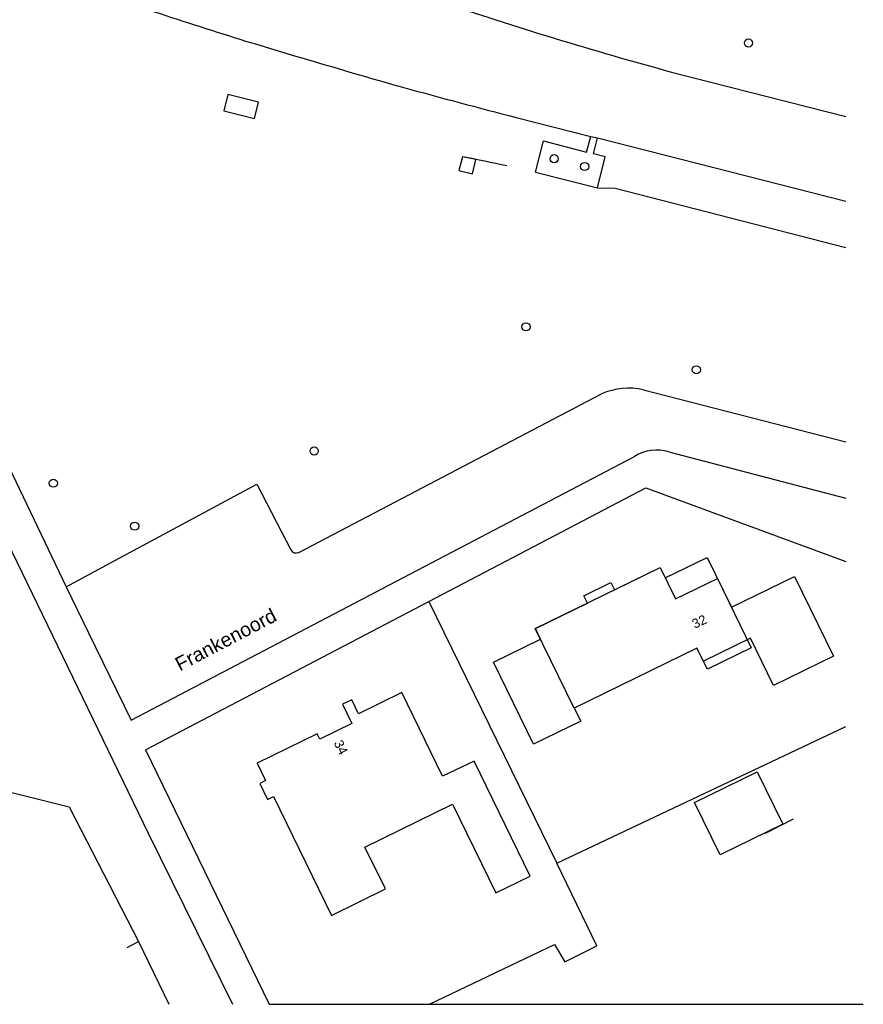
# Model space of a CAD drawing. Header units: millimetres. Extents: x 96940 to 101272, y 432237 to 434659.
# Tile 187 of 256: x 97667 to 97739, y 433214 to 433298. Entities that reach past the tile are written whole.
import ezdxf

# ---------------------------------------------------------------- set-up
doc = ezdxf.new("R2010")
doc.units = ezdxf.units.MM
for name, color, linetype in [('MB_TRAMSPOOR', 8, 'Continuous'), ('Ondergrond_Nieuw_IP', 8, 'Continuous'), ('R_BN_T_N_kokersysteem_maatvoering', 7, 'Continuous')]:
    doc.layers.add(name, color=color, linetype=linetype)
doc.styles.add('DSV_ARIAL', font='arial.ttf')

# ---------------------------------------------------------------- blocks, each defined once
blk = doc.blocks.new('NUTSKAST')
at = {"color": 0}
blk.add_circle((0, 0), 0.35, dxfattribs=at)
blk = doc.blocks.new('BOOM')
at = {"color": 0}
blk.add_circle((0, 0), 0.35, dxfattribs=at)

msp = doc.modelspace()

# ---------------------------------------------------------------- linework, layer by layer
at = {"layer": 'MB_TRAMSPOOR'}
msp.add_arc((97678.63294, 433148.41931), 140.35638, 77.523255, 79.111927, dxfattribs=at)
at = {"layer": 'Ondergrond_Nieuw_IP'}
for points in [[(97723.065, 433293.508), (97738.005, 433289.69095)], [(97687.679, 433290.921), (97685.044, 433291.585), (97684.689, 433290.18), (97687.325, 433289.515), (97687.679, 433290.921)], [(97687.679, 433290.921), (97685.044, 433291.585), (97684.689, 433290.18), (97687.325, 433289.515), (97687.679, 433290.921)], [(97709.737, 433289.613), (97716.134, 433287.99)], [(97711.393, 433284.917), (97712.086, 433287.616), (97715.778, 433286.65), (97716.134, 433287.99)], [(97716.134, 433287.99), (97716.715, 433287.862)], [(97716.709, 433283.587), (97717.361, 433286.235), (97716.384, 433286.497), (97716.715, 433287.862)], [(97716.715, 433287.862), (97738.005, 433282.44082)], [(97706.304, 433286.021), (97705.145, 433286.249), (97704.847, 433285.083), (97706.006, 433284.788), (97706.304, 433286.021)], [(97706.304, 433286.021), (97705.145, 433286.249), (97704.847, 433285.083), (97706.006, 433284.788), (97706.304, 433286.021)], [(97711.393, 433284.917), (97716.709, 433283.587)], [(97711.393, 433284.917), (97716.709, 433283.587)], [(97716.709, 433283.587), (97718.237, 433283.547), (97738.005, 433278.48561)], [(97656.86, 433279.377), (97657.067, 433278.932), (97671.2, 433249.41)], [(97653.929, 433278.451), (97670.451, 433244.354), (97675.624, 433233.679)], [(97720.66, 433266.29), (97738.005, 433261.83619)], [(97691.12, 433252.36), (97717.07, 433265.93)], [(97671.2, 433249.41), (97673.117, 433245.465), (97676.75, 433237.99), (97719.89, 433260.58)], [(97722.84, 433260.98), (97738.005, 433256.99346)], [(97671.2, 433249.41), (97674.678, 433251.282), (97687.53, 433258.2), (97690.44, 433252.57)], [(97702.262, 433248.146), (97720.85, 433257.88), (97738.005, 433251.57107)], [(97707.793, 433242.953), (97711.835, 433244.932), (97711.395, 433245.83), (97715.859, 433248.016), (97715.553, 433248.646), (97717.855, 433249.766), (97718.161, 433249.137), (97722.09, 433251.05), (97722.525, 433250.164), (97726.119, 433251.927), (97728.2, 433247.658), (97733.604, 433250.291), (97736.938, 433243.461), (97731.806, 433240.957), (97729.832, 433245.001), (97725.788, 433243.027), (97725.24, 433244.15), (97714.73, 433239.02), (97715.28, 433237.897), (97711.238, 433235.918), (97707.793, 433242.953)], [(97729.89, 433244.19), (97726.13, 433242.35), (97725.24, 433244.15), (97714.73, 433239.02), (97711.39, 433245.84), (97722.09, 433251.05), (97723.4, 433248.38), (97727, 433250.12), (97729.89, 433244.19)], [(97677.98, 433235.43), (97702.262, 433248.146)], [(97702.262, 433248.146), (97713.22, 433225.74)], [(97710.96, 433224.62), (97706.14, 433234.47), (97703.44, 433233.18), (97699.96, 433240.35), (97696.25, 433238.53), (97695.68, 433239.72), (97694.88, 433239.35), (97695.68, 433237.7), (97692.92, 433236.35), (97692.7, 433236.81), (97687.56, 433234.29), (97688.28, 433232.81), (97687.78, 433232.56), (97688.45, 433231.2), (97688.95, 433231.44), (97693.93, 433221.26), (97698.54, 433223.52), (97696.79, 433227.11), (97704.29, 433230.78), (97708, 433223.18), (97710.96, 433224.62)], [(97643.624, 433237.499), (97671.44, 433230.57)], [(97643.624, 433237.499), (97671.44, 433230.57)], [(97713.22, 433225.74), (97738.005, 433237.43878)], [(97677.98, 433235.43), (97688.59986, 433213.64017)], [(97675.624, 433233.679), (97678.23, 433228.3), (97685.45223, 433213.64017)], [(97732.61, 433229.08), (97727.23, 433226.45), (97725.04, 433230.93), (97730.41, 433233.57), (97732.61, 433229.08)], [(97671.44, 433230.57), (97677.39, 433219.01)], [(97671.44, 433230.57), (97677.39, 433219.01)], [(97733.49, 433229.5), (97731.08, 433228.27)], [(97713.91, 433217.29), (97716.67, 433218.64), (97713.22, 433225.74)], [(97676.41651, 433218.519), (97677.39, 433219.01)], [(97677.39, 433219.01), (97679.99612, 433213.64017)], [(97677.39, 433219.01), (97679.99612, 433213.64017)], [(97702.33421, 433213.64017), (97713.02, 433218.77), (97713.91, 433217.29)]]:
    msp.add_lwpolyline(points, dxfattribs=at)
for centre, radius, start, end in [((97843.4664, 433797.83623), 525.63373, 250.8465098, 252.632956), ((97808.3336, 433608.17732), 326.01766, 251.1596559, 254.8381874), ((97899.63048, 433995.61402), 731.17996, 253.05856683, 254.15588722), ((97880.16425, 433947.18769), 679.30105, 254.62023493, 255.47004203), ((97719.41346, 433260.64066), 5.78523, 77.5569022, 113.8958868), ((97721.82801, 433257.36533), 3.75366, 74.3594119, 121.0842397), ((97690.88923, 433252.81871), 0.51349, 208.9702681, 296.7058943)]:
    msp.add_arc(centre, radius, start, end, dxfattribs=at)
at = {"layer": 'R_BN_T_N_kokersysteem_maatvoering'}
msp.add_line((97688.59986, 433213.64017), (97739.49211, 433213.64017), dxfattribs=at)

# ---------------------------------------------------------------- block references
at = {"layer": 'Ondergrond_Nieuw_IP'}
for name, p in [('BOOM', (97729.65, 433296)), ('NUTSKAST', (97713.003, 433286.078)), ('NUTSKAST', (97715.617, 433285.413)), ('BOOM', (97710.59, 433271.68)), ('BOOM', (97725.19, 433268)), ('BOOM', (97692.44, 433261.04)), ('BOOM', (97670.09, 433258.28)), ('BOOM', (97677.06, 433254.6))]:
    msp.add_blockref(name, p, dxfattribs=at)

# ---------------------------------------------------------------- texts
at = {"layer": 'Ondergrond_Nieuw_IP', "style": 'DSV_ARIAL'}
for s, height, rotation, p in [('Frankenoord', 1.2, 27.641142, (97680.932, 433242.144)), ('32', 0.8, 25.335277, (97725.05, 433245.8)), ('34', 0.8, 296.23194, (97694.1, 433236.04))]:
    msp.add_text(s, height=height, rotation=rotation, dxfattribs=at).set_placement(p)

doc.saveas('drawing.dxf')
